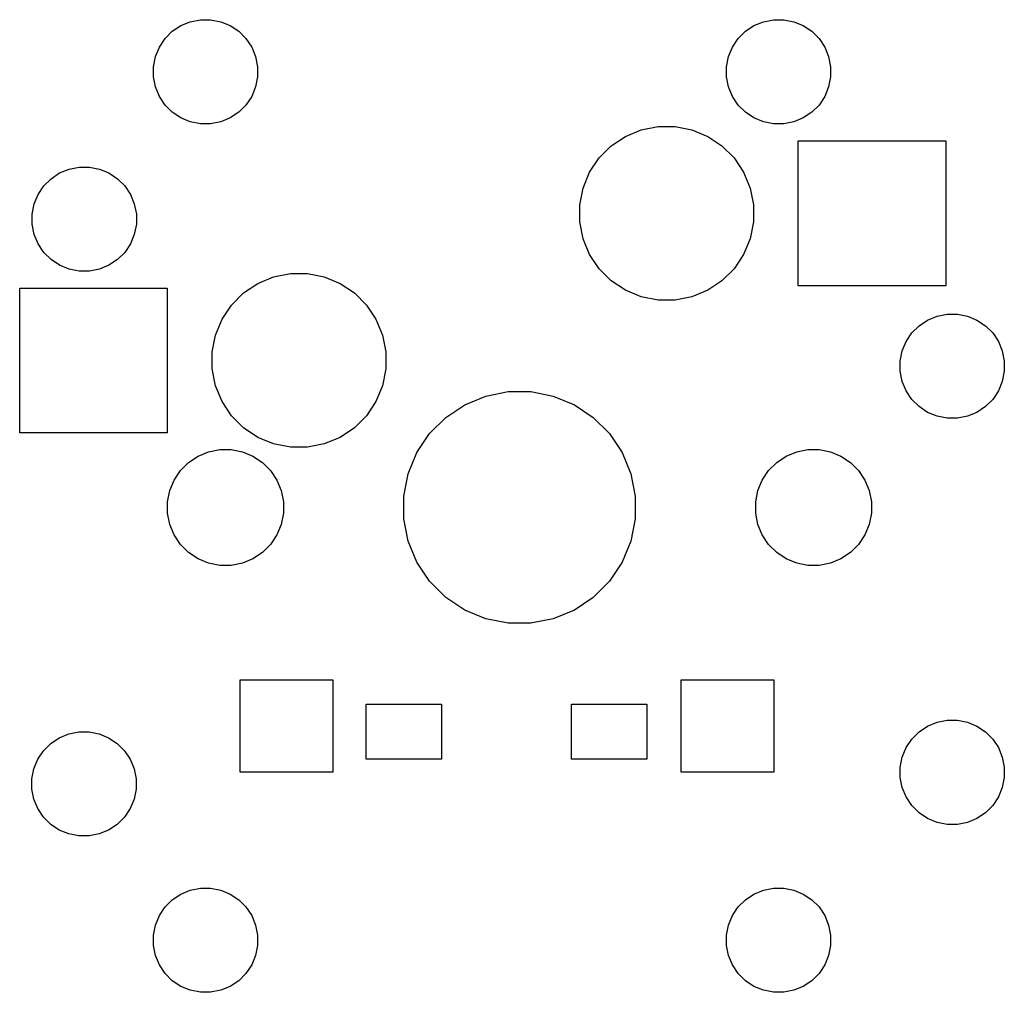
# Model space of a CAD drawing. Extents: x 3.308 to 3.978, y -2.449 to -1.788.
import ezdxf

# ---------------------------------------------------------------- set-up
doc = ezdxf.new("R2010")
doc.units = 0
doc.header["$MEASUREMENT"] = 0
doc.layers.add('BLACK', color=7, linetype='CONTINUOUS')

msp = doc.modelspace()

# ---------------------------------------------------------------- linework, layer by layer
at = {"layer": 'BLACK', "linetype": 'CONTINUOUS'}
for p, q in [((3.42451, -1.78935), (3.43135, -1.78799)), ((3.43135, -1.78799), (3.43833, -1.78799)), ((3.43833, -1.78799), (3.44518, -1.78935)), ((3.81427, -1.78935), (3.82112, -1.78799)), ((3.82112, -1.78799), (3.8281, -1.78799)), ((3.8281, -1.78799), (3.83494, -1.78935)), ((3.41226, -1.7959), (3.41806, -1.79202)), ((3.41806, -1.79202), (3.42451, -1.78935)), ((3.44518, -1.78935), (3.45163, -1.79202)), ((3.45163, -1.79202), (3.45743, -1.7959)), ((3.80202, -1.7959), (3.80782, -1.79202)), ((3.80782, -1.79202), (3.81427, -1.78935)), ((3.83494, -1.78935), (3.84139, -1.79202)), ((3.84139, -1.79202), (3.84719, -1.7959)), ((3.40344, -1.80664), (3.40732, -1.80084)), ((3.40732, -1.80084), (3.41226, -1.7959)), ((3.45743, -1.7959), (3.46237, -1.80084)), ((3.46237, -1.80084), (3.46624, -1.80664)), ((3.79321, -1.80664), (3.79708, -1.80084)), ((3.79708, -1.80084), (3.80202, -1.7959)), ((3.84719, -1.7959), (3.85213, -1.80084)), ((3.85213, -1.80084), (3.85601, -1.80664)), ((3.40077, -1.81309), (3.40344, -1.80664)), ((3.46624, -1.80664), (3.46891, -1.81309)), ((3.79053, -1.81309), (3.79321, -1.80664)), ((3.85601, -1.80664), (3.85868, -1.81309)), ((3.39941, -1.81994), (3.40077, -1.81309)), ((3.46891, -1.81309), (3.47028, -1.81994)), ((3.78917, -1.81994), (3.79053, -1.81309)), ((3.85868, -1.81309), (3.86004, -1.81994)), ((3.39941, -1.82692), (3.39941, -1.81994)), ((3.47028, -1.81994), (3.47028, -1.82692)), ((3.78917, -1.82692), (3.78917, -1.81994)), ((3.86004, -1.81994), (3.86004, -1.82692)), ((3.40077, -1.83376), (3.39941, -1.82692)), ((3.47028, -1.82692), (3.46891, -1.83376)), ((3.79053, -1.83376), (3.78917, -1.82692)), ((3.86004, -1.82692), (3.85868, -1.83376)), ((3.40344, -1.84021), (3.40077, -1.83376)), ((3.46891, -1.83376), (3.46624, -1.84021)), ((3.79321, -1.84021), (3.79053, -1.83376)), ((3.85868, -1.83376), (3.85601, -1.84021)), ((3.40732, -1.84601), (3.40344, -1.84021)), ((3.46624, -1.84021), (3.46237, -1.84601)), ((3.79708, -1.84601), (3.79321, -1.84021)), ((3.85601, -1.84021), (3.85213, -1.84601)), ((3.41226, -1.85095), (3.40732, -1.84601)), ((3.46237, -1.84601), (3.45743, -1.85095)), ((3.80202, -1.85095), (3.79708, -1.84601)), ((3.85213, -1.84601), (3.84719, -1.85095)), ((3.41806, -1.85483), (3.41226, -1.85095)), ((3.42451, -1.8575), (3.41806, -1.85483)), ((3.45163, -1.85483), (3.44518, -1.8575)), ((3.45743, -1.85095), (3.45163, -1.85483)), ((3.80782, -1.85483), (3.80202, -1.85095)), ((3.81427, -1.8575), (3.80782, -1.85483)), ((3.84139, -1.85483), (3.83494, -1.8575)), ((3.84719, -1.85095), (3.84139, -1.85483)), ((3.43135, -1.85886), (3.42451, -1.8575)), ((3.43833, -1.85886), (3.43135, -1.85886)), ((3.44518, -1.8575), (3.43833, -1.85886)), ((3.7312, -1.8629), (3.74261, -1.86063)), ((3.74261, -1.86063), (3.75424, -1.86063)), ((3.75424, -1.86063), (3.76565, -1.8629)), ((3.82112, -1.85886), (3.81427, -1.8575)), ((3.8281, -1.85886), (3.82112, -1.85886)), ((3.83494, -1.8575), (3.8281, -1.85886)), ((3.71078, -1.87381), (3.72045, -1.86735)), ((3.72045, -1.86735), (3.7312, -1.8629)), ((3.76565, -1.8629), (3.7764, -1.86735)), ((3.7764, -1.86735), (3.78607, -1.87381)), ((3.70255, -1.88204), (3.71078, -1.87381)), ((3.78607, -1.87381), (3.7943, -1.88204)), ((3.83799, -1.9689), (3.83799, -1.87047)), ((3.83799, -1.87047), (3.93839, -1.87047)), ((3.93839, -1.87047), (3.93839, -1.9689)), ((3.34203, -1.88955), (3.34887, -1.88819)), ((3.34887, -1.88819), (3.35585, -1.88819)), ((3.35585, -1.88819), (3.3627, -1.88955)), ((3.69609, -1.89171), (3.70255, -1.88204)), ((3.7943, -1.88204), (3.80076, -1.89171)), ((3.32977, -1.8961), (3.33558, -1.89222)), ((3.33558, -1.89222), (3.34203, -1.88955)), ((3.3627, -1.88955), (3.36915, -1.89222)), ((3.36915, -1.89222), (3.37495, -1.8961)), ((3.69164, -1.90246), (3.69609, -1.89171)), ((3.80076, -1.89171), (3.80521, -1.90246)), ((3.32096, -1.90684), (3.32484, -1.90103)), ((3.32484, -1.90103), (3.32977, -1.8961)), ((3.37495, -1.8961), (3.37988, -1.90103)), ((3.37988, -1.90103), (3.38376, -1.90684)), ((3.31829, -1.91329), (3.32096, -1.90684)), ((3.38376, -1.90684), (3.38643, -1.91329)), ((3.68937, -1.91387), (3.69164, -1.90246)), ((3.80521, -1.90246), (3.80748, -1.91387)), ((3.31693, -1.92013), (3.31829, -1.91329)), ((3.38643, -1.91329), (3.3878, -1.92013)), ((3.68937, -1.9255), (3.68937, -1.91387)), ((3.80748, -1.91387), (3.80748, -1.9255)), ((3.31693, -1.92711), (3.31693, -1.92013)), ((3.3878, -1.92013), (3.3878, -1.92711)), ((3.31829, -1.93396), (3.31693, -1.92711)), ((3.3878, -1.92711), (3.38643, -1.93396)), ((3.69164, -1.93691), (3.68937, -1.9255)), ((3.80748, -1.9255), (3.80521, -1.93691)), ((3.32096, -1.94041), (3.31829, -1.93396)), ((3.38643, -1.93396), (3.38376, -1.94041)), ((3.32484, -1.94621), (3.32096, -1.94041)), ((3.38376, -1.94041), (3.37988, -1.94621)), ((3.69609, -1.94766), (3.69164, -1.93691)), ((3.80521, -1.93691), (3.80076, -1.94766)), ((3.32977, -1.95114), (3.32484, -1.94621)), ((3.37988, -1.94621), (3.37495, -1.95114)), ((3.70255, -1.95733), (3.69609, -1.94766)), ((3.80076, -1.94766), (3.7943, -1.95733)), ((3.33558, -1.95502), (3.32977, -1.95114)), ((3.34203, -1.95769), (3.33558, -1.95502)), ((3.36915, -1.95502), (3.3627, -1.95769)), ((3.37495, -1.95114), (3.36915, -1.95502)), ((3.34887, -1.95906), (3.34203, -1.95769)), ((3.35585, -1.95906), (3.34887, -1.95906)), ((3.3627, -1.95769), (3.35585, -1.95906)), ((3.4812, -1.9629), (3.49261, -1.96063)), ((3.49261, -1.96063), (3.50424, -1.96063)), ((3.50424, -1.96063), (3.51565, -1.9629)), ((3.71078, -1.96556), (3.70255, -1.95733)), ((3.7943, -1.95733), (3.78607, -1.96556)), ((3.46078, -1.97381), (3.47045, -1.96735)), ((3.47045, -1.96735), (3.4812, -1.9629)), ((3.51565, -1.9629), (3.5264, -1.96735)), ((3.5264, -1.96735), (3.53607, -1.97381)), ((3.72045, -1.97202), (3.71078, -1.96556)), ((3.78607, -1.96556), (3.7764, -1.97202)), ((3.30846, -2.0689), (3.30846, -1.97047)), ((3.30846, -1.97047), (3.40886, -1.97047)), ((3.40886, -1.97047), (3.40886, -2.0689)), ((3.45255, -1.98204), (3.46078, -1.97381)), ((3.53607, -1.97381), (3.5443, -1.98204)), ((3.7312, -1.97647), (3.72045, -1.97202)), ((3.7764, -1.97202), (3.76565, -1.97647)), ((3.93839, -1.9689), (3.83799, -1.9689)), ((3.44609, -1.99171), (3.45255, -1.98204)), ((3.5443, -1.98204), (3.55076, -1.99171)), ((3.74261, -1.97874), (3.7312, -1.97647)), ((3.75424, -1.97874), (3.74261, -1.97874)), ((3.76565, -1.97647), (3.75424, -1.97874)), ((3.93238, -1.98955), (3.93923, -1.98819)), ((3.93923, -1.98819), (3.94621, -1.98819)), ((3.94621, -1.98819), (3.95305, -1.98955)), ((3.44164, -2.00246), (3.44609, -1.99171)), ((3.55076, -1.99171), (3.55521, -2.00246)), ((3.92013, -1.9961), (3.92593, -1.99222)), ((3.92593, -1.99222), (3.93238, -1.98955)), ((3.95305, -1.98955), (3.9595, -1.99222)), ((3.9595, -1.99222), (3.9653, -1.9961)), ((3.91132, -2.00684), (3.91519, -2.00103)), ((3.91519, -2.00103), (3.92013, -1.9961)), ((3.9653, -1.9961), (3.97024, -2.00103)), ((3.97024, -2.00103), (3.97412, -2.00684)), ((3.43937, -2.01387), (3.44164, -2.00246)), ((3.55521, -2.00246), (3.55748, -2.01387)), ((3.90865, -2.01329), (3.91132, -2.00684)), ((3.97412, -2.00684), (3.97679, -2.01329)), ((3.43937, -2.0255), (3.43937, -2.01387)), ((3.55748, -2.01387), (3.55748, -2.0255)), ((3.90728, -2.02013), (3.90865, -2.01329)), ((3.97679, -2.01329), (3.97815, -2.02013)), ((3.90728, -2.02711), (3.90728, -2.02013)), ((3.97815, -2.02013), (3.97815, -2.02711)), ((3.44164, -2.03691), (3.43937, -2.0255)), ((3.55748, -2.0255), (3.55521, -2.03691)), ((3.90865, -2.03396), (3.90728, -2.02711)), ((3.97815, -2.02711), (3.97679, -2.03396)), ((3.91132, -2.04041), (3.90865, -2.03396)), ((3.97679, -2.03396), (3.97412, -2.04041)), ((3.44609, -2.04766), (3.44164, -2.03691)), ((3.55521, -2.03691), (3.55076, -2.04766)), ((3.62546, -2.04397), (3.64067, -2.04094)), ((3.64067, -2.04094), (3.65618, -2.04094)), ((3.65618, -2.04094), (3.67139, -2.04397)), ((3.91519, -2.04621), (3.91132, -2.04041)), ((3.97412, -2.04041), (3.97024, -2.04621)), ((3.45255, -2.05733), (3.44609, -2.04766)), ((3.55076, -2.04766), (3.5443, -2.05733)), ((3.61113, -2.04991), (3.62546, -2.04397)), ((3.67139, -2.04397), (3.68572, -2.04991)), ((3.92013, -2.05114), (3.91519, -2.04621)), ((3.97024, -2.04621), (3.9653, -2.05114)), ((3.59823, -2.05852), (3.61113, -2.04991)), ((3.68572, -2.04991), (3.69862, -2.05852)), ((3.92593, -2.05502), (3.92013, -2.05114)), ((3.93238, -2.05769), (3.92593, -2.05502)), ((3.9595, -2.05502), (3.95305, -2.05769)), ((3.9653, -2.05114), (3.9595, -2.05502)), ((3.46078, -2.06556), (3.45255, -2.05733)), ((3.5443, -2.05733), (3.53607, -2.06556)), ((3.58726, -2.06949), (3.59823, -2.05852)), ((3.69862, -2.05852), (3.70959, -2.06949)), ((3.93923, -2.05906), (3.93238, -2.05769)), ((3.94621, -2.05906), (3.93923, -2.05906)), ((3.95305, -2.05769), (3.94621, -2.05906)), ((3.40886, -2.0689), (3.30846, -2.0689)), ((3.47045, -2.07202), (3.46078, -2.06556)), ((3.53607, -2.06556), (3.5264, -2.07202)), ((3.4812, -2.07647), (3.47045, -2.07202)), ((3.5264, -2.07202), (3.51565, -2.07647)), ((3.57865, -2.08239), (3.58726, -2.06949)), ((3.70959, -2.06949), (3.7182, -2.08239)), ((3.42978, -2.0848), (3.43694, -2.08183)), ((3.43694, -2.08183), (3.44455, -2.08031)), ((3.44455, -2.08031), (3.4523, -2.08031)), ((3.4523, -2.08031), (3.45991, -2.08183)), ((3.45991, -2.08183), (3.46707, -2.0848)), ((3.49261, -2.07874), (3.4812, -2.07647)), ((3.50424, -2.07874), (3.49261, -2.07874)), ((3.51565, -2.07647), (3.50424, -2.07874)), ((3.57271, -2.09672), (3.57865, -2.08239)), ((3.7182, -2.08239), (3.72414, -2.09672)), ((3.82978, -2.0848), (3.83694, -2.08183)), ((3.83694, -2.08183), (3.84455, -2.08031)), ((3.84455, -2.08031), (3.8523, -2.08031)), ((3.8523, -2.08031), (3.85991, -2.08183)), ((3.85991, -2.08183), (3.86707, -2.0848)), ((3.41784, -2.09459), (3.42333, -2.0891)), ((3.42333, -2.0891), (3.42978, -2.0848)), ((3.46707, -2.0848), (3.47352, -2.0891)), ((3.47352, -2.0891), (3.47901, -2.09459)), ((3.81784, -2.09459), (3.82333, -2.0891)), ((3.82333, -2.0891), (3.82978, -2.0848)), ((3.86707, -2.0848), (3.87352, -2.0891)), ((3.87352, -2.0891), (3.87901, -2.09459)), ((3.41354, -2.10104), (3.41784, -2.09459)), ((3.47901, -2.09459), (3.48331, -2.10104)), ((3.81354, -2.10104), (3.81784, -2.09459)), ((3.87901, -2.09459), (3.88331, -2.10104)), ((3.41057, -2.1082), (3.41354, -2.10104)), ((3.48331, -2.10104), (3.48628, -2.1082)), ((3.56969, -2.11193), (3.57271, -2.09672)), ((3.72414, -2.09672), (3.72717, -2.11193)), ((3.81057, -2.1082), (3.81354, -2.10104)), ((3.88331, -2.10104), (3.88628, -2.1082)), ((3.40906, -2.11581), (3.41057, -2.1082)), ((3.48628, -2.1082), (3.4878, -2.11581)), ((3.80906, -2.11581), (3.81057, -2.1082)), ((3.88628, -2.1082), (3.8878, -2.11581)), ((3.40906, -2.12356), (3.40906, -2.11581)), ((3.4878, -2.11581), (3.4878, -2.12356)), ((3.56969, -2.12744), (3.56969, -2.11193)), ((3.72717, -2.11193), (3.72717, -2.12744)), ((3.80906, -2.12356), (3.80906, -2.11581)), ((3.8878, -2.11581), (3.8878, -2.12356)), ((3.41057, -2.13117), (3.40906, -2.12356)), ((3.4878, -2.12356), (3.48628, -2.13117)), ((3.57271, -2.14265), (3.56969, -2.12744)), ((3.72717, -2.12744), (3.72414, -2.14265)), ((3.81057, -2.13117), (3.80906, -2.12356)), ((3.8878, -2.12356), (3.88628, -2.13117)), ((3.41354, -2.13833), (3.41057, -2.13117)), ((3.48628, -2.13117), (3.48331, -2.13833)), ((3.81354, -2.13833), (3.81057, -2.13117)), ((3.88628, -2.13117), (3.88331, -2.13833)), ((3.41784, -2.14478), (3.41354, -2.13833)), ((3.48331, -2.13833), (3.47901, -2.14478)), ((3.57865, -2.15698), (3.57271, -2.14265)), ((3.72414, -2.14265), (3.7182, -2.15698)), ((3.81784, -2.14478), (3.81354, -2.13833)), ((3.88331, -2.13833), (3.87901, -2.14478)), ((3.42333, -2.15027), (3.41784, -2.14478)), ((3.47901, -2.14478), (3.47352, -2.15027)), ((3.82333, -2.15027), (3.81784, -2.14478)), ((3.87901, -2.14478), (3.87352, -2.15027)), ((3.42978, -2.15457), (3.42333, -2.15027)), ((3.43694, -2.15754), (3.42978, -2.15457)), ((3.46707, -2.15457), (3.45991, -2.15754)), ((3.47352, -2.15027), (3.46707, -2.15457)), ((3.82978, -2.15457), (3.82333, -2.15027)), ((3.83694, -2.15754), (3.82978, -2.15457)), ((3.86707, -2.15457), (3.85991, -2.15754)), ((3.87352, -2.15027), (3.86707, -2.15457)), ((3.44455, -2.15906), (3.43694, -2.15754)), ((3.4523, -2.15906), (3.44455, -2.15906)), ((3.45991, -2.15754), (3.4523, -2.15906)), ((3.58726, -2.16988), (3.57865, -2.15698)), ((3.7182, -2.15698), (3.70959, -2.16988)), ((3.84455, -2.15906), (3.83694, -2.15754)), ((3.8523, -2.15906), (3.84455, -2.15906)), ((3.85991, -2.15754), (3.8523, -2.15906)), ((3.59823, -2.18085), (3.58726, -2.16988)), ((3.70959, -2.16988), (3.69862, -2.18085)), ((3.61113, -2.18946), (3.59823, -2.18085)), ((3.69862, -2.18085), (3.68572, -2.18946)), ((3.62546, -2.1954), (3.61113, -2.18946)), ((3.68572, -2.18946), (3.67139, -2.1954)), ((3.64067, -2.19843), (3.62546, -2.1954)), ((3.67139, -2.1954), (3.65618, -2.19843)), ((3.65618, -2.19843), (3.64067, -2.19843)), ((3.45846, -2.2998), (3.45846, -2.23681)), ((3.45846, -2.23681), (3.52146, -2.23681)), ((3.52146, -2.23681), (3.52146, -2.2998)), ((3.75846, -2.2998), (3.75846, -2.23681)), ((3.75846, -2.23681), (3.82146, -2.23681)), ((3.82146, -2.23681), (3.82146, -2.2998)), ((3.54409, -2.29094), (3.54409, -2.25354)), ((3.54409, -2.25354), (3.59528, -2.25354)), ((3.59528, -2.25354), (3.59528, -2.29094)), ((3.68386, -2.29094), (3.68386, -2.25354)), ((3.68386, -2.25354), (3.73504, -2.25354)), ((3.73504, -2.25354), (3.73504, -2.29094)), ((3.92013, -2.27228), (3.92593, -2.2684)), ((3.92593, -2.2684), (3.93238, -2.26573)), ((3.93238, -2.26573), (3.93923, -2.26437)), ((3.93923, -2.26437), (3.94621, -2.26437)), ((3.94621, -2.26437), (3.95305, -2.26573)), ((3.95305, -2.26573), (3.9595, -2.2684)), ((3.9595, -2.2684), (3.9653, -2.27228)), ((3.32958, -2.28015), (3.33538, -2.27628)), ((3.33538, -2.27628), (3.34183, -2.27361)), ((3.34183, -2.27361), (3.34868, -2.27224)), ((3.34868, -2.27224), (3.35566, -2.27224)), ((3.35566, -2.27224), (3.3625, -2.27361)), ((3.3625, -2.27361), (3.36895, -2.27628)), ((3.36895, -2.27628), (3.37475, -2.28015)), ((3.91519, -2.27722), (3.92013, -2.27228)), ((3.9653, -2.27228), (3.97024, -2.27722)), ((3.32464, -2.28509), (3.32958, -2.28015)), ((3.37475, -2.28015), (3.37969, -2.28509)), ((3.90865, -2.28947), (3.91132, -2.28302)), ((3.91132, -2.28302), (3.91519, -2.27722)), ((3.97024, -2.27722), (3.97412, -2.28302)), ((3.97412, -2.28302), (3.97679, -2.28947)), ((3.32076, -2.29089), (3.32464, -2.28509)), ((3.37969, -2.28509), (3.38357, -2.29089)), ((3.90728, -2.29631), (3.90865, -2.28947)), ((3.97679, -2.28947), (3.97815, -2.29631)), ((3.31809, -2.29734), (3.32076, -2.29089)), ((3.38357, -2.29089), (3.38624, -2.29734)), ((3.59528, -2.29094), (3.54409, -2.29094)), ((3.73504, -2.29094), (3.68386, -2.29094)), ((3.90728, -2.30329), (3.90728, -2.29631)), ((3.97815, -2.29631), (3.97815, -2.30329)), ((3.31673, -2.30419), (3.31809, -2.29734)), ((3.38624, -2.29734), (3.3876, -2.30419)), ((3.52146, -2.2998), (3.45846, -2.2998)), ((3.82146, -2.2998), (3.75846, -2.2998)), ((3.90865, -2.31014), (3.90728, -2.30329)), ((3.97815, -2.30329), (3.97679, -2.31014)), ((3.31673, -2.31117), (3.31673, -2.30419)), ((3.3876, -2.30419), (3.3876, -2.31117)), ((3.91132, -2.31659), (3.90865, -2.31014)), ((3.97679, -2.31014), (3.97412, -2.31659)), ((3.31809, -2.31801), (3.31673, -2.31117)), ((3.3876, -2.31117), (3.38624, -2.31801)), ((3.91519, -2.32239), (3.91132, -2.31659)), ((3.97412, -2.31659), (3.97024, -2.32239)), ((3.32076, -2.32446), (3.31809, -2.31801)), ((3.38624, -2.31801), (3.38357, -2.32446)), ((3.92013, -2.32733), (3.91519, -2.32239)), ((3.97024, -2.32239), (3.9653, -2.32733)), ((3.32464, -2.33026), (3.32076, -2.32446)), ((3.32958, -2.3352), (3.32464, -2.33026)), ((3.37969, -2.33026), (3.37475, -2.3352)), ((3.38357, -2.32446), (3.37969, -2.33026)), ((3.92593, -2.3312), (3.92013, -2.32733)), ((3.9653, -2.32733), (3.9595, -2.3312)), ((3.33538, -2.33908), (3.32958, -2.3352)), ((3.37475, -2.3352), (3.36895, -2.33908)), ((3.93238, -2.33387), (3.92593, -2.3312)), ((3.93923, -2.33524), (3.93238, -2.33387)), ((3.94621, -2.33524), (3.93923, -2.33524)), ((3.95305, -2.33387), (3.94621, -2.33524)), ((3.9595, -2.3312), (3.95305, -2.33387)), ((3.34183, -2.34175), (3.33538, -2.33908)), ((3.34868, -2.34311), (3.34183, -2.34175)), ((3.35566, -2.34311), (3.34868, -2.34311)), ((3.3625, -2.34175), (3.35566, -2.34311)), ((3.36895, -2.33908), (3.3625, -2.34175)), ((3.41226, -2.38645), (3.41806, -2.38258)), ((3.41806, -2.38258), (3.42451, -2.3799)), ((3.42451, -2.3799), (3.43135, -2.37854)), ((3.43135, -2.37854), (3.43833, -2.37854)), ((3.43833, -2.37854), (3.44518, -2.3799)), ((3.44518, -2.3799), (3.45163, -2.38258)), ((3.45163, -2.38258), (3.45743, -2.38645)), ((3.80202, -2.38645), (3.80782, -2.38258)), ((3.80782, -2.38258), (3.81427, -2.3799)), ((3.81427, -2.3799), (3.82112, -2.37854)), ((3.82112, -2.37854), (3.8281, -2.37854)), ((3.8281, -2.37854), (3.83494, -2.3799)), ((3.83494, -2.3799), (3.84139, -2.38258)), ((3.84139, -2.38258), (3.84719, -2.38645)), ((3.40732, -2.39139), (3.41226, -2.38645)), ((3.45743, -2.38645), (3.46237, -2.39139)), ((3.79708, -2.39139), (3.80202, -2.38645)), ((3.84719, -2.38645), (3.85213, -2.39139)), ((3.40077, -2.40364), (3.40344, -2.39719)), ((3.40344, -2.39719), (3.40732, -2.39139)), ((3.46237, -2.39139), (3.46624, -2.39719)), ((3.46624, -2.39719), (3.46891, -2.40364)), ((3.79053, -2.40364), (3.79321, -2.39719)), ((3.79321, -2.39719), (3.79708, -2.39139)), ((3.85213, -2.39139), (3.85601, -2.39719)), ((3.85601, -2.39719), (3.85868, -2.40364)), ((3.39941, -2.41049), (3.40077, -2.40364)), ((3.46891, -2.40364), (3.47028, -2.41049)), ((3.78917, -2.41049), (3.79053, -2.40364)), ((3.85868, -2.40364), (3.86004, -2.41049)), ((3.39941, -2.41747), (3.39941, -2.41049)), ((3.47028, -2.41049), (3.47028, -2.41747)), ((3.78917, -2.41747), (3.78917, -2.41049)), ((3.86004, -2.41049), (3.86004, -2.41747)), ((3.40077, -2.42431), (3.39941, -2.41747)), ((3.47028, -2.41747), (3.46891, -2.42431)), ((3.79053, -2.42431), (3.78917, -2.41747)), ((3.86004, -2.41747), (3.85868, -2.42431)), ((3.40344, -2.43076), (3.40077, -2.42431)), ((3.40732, -2.43656), (3.40344, -2.43076)), ((3.46624, -2.43076), (3.46237, -2.43656)), ((3.46891, -2.42431), (3.46624, -2.43076)), ((3.79321, -2.43076), (3.79053, -2.42431)), ((3.79708, -2.43656), (3.79321, -2.43076)), ((3.85601, -2.43076), (3.85213, -2.43656)), ((3.85868, -2.42431), (3.85601, -2.43076)), ((3.41226, -2.4415), (3.40732, -2.43656)), ((3.46237, -2.43656), (3.45743, -2.4415)), ((3.80202, -2.4415), (3.79708, -2.43656)), ((3.85213, -2.43656), (3.84719, -2.4415)), ((3.41806, -2.44538), (3.41226, -2.4415)), ((3.45743, -2.4415), (3.45163, -2.44538)), ((3.80782, -2.44538), (3.80202, -2.4415)), ((3.84719, -2.4415), (3.84139, -2.44538)), ((3.42451, -2.44805), (3.41806, -2.44538)), ((3.43135, -2.44941), (3.42451, -2.44805)), ((3.43833, -2.44941), (3.43135, -2.44941)), ((3.44518, -2.44805), (3.43833, -2.44941)), ((3.45163, -2.44538), (3.44518, -2.44805)), ((3.81427, -2.44805), (3.80782, -2.44538)), ((3.82112, -2.44941), (3.81427, -2.44805)), ((3.8281, -2.44941), (3.82112, -2.44941)), ((3.83494, -2.44805), (3.8281, -2.44941)), ((3.84139, -2.44538), (3.83494, -2.44805))]:
    msp.add_line(p, q, dxfattribs=at)

doc.saveas('drawing.dxf')
